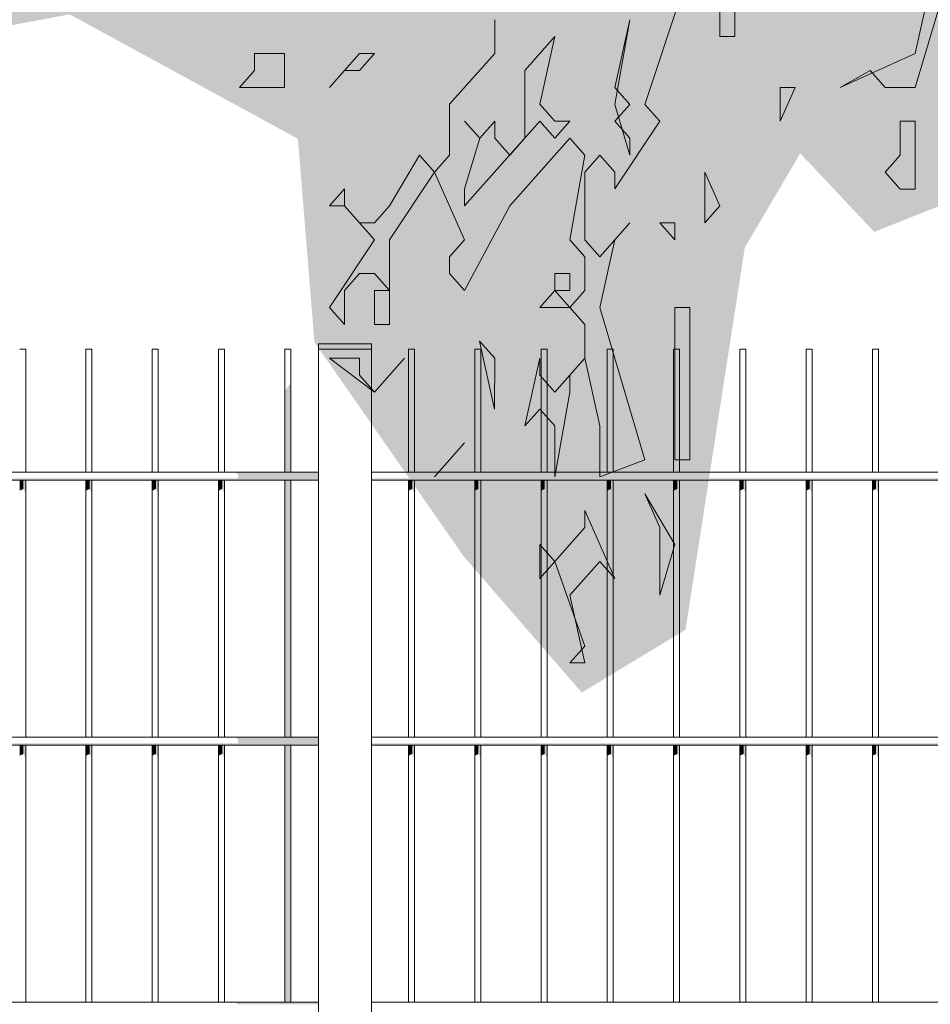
# Model space of a CAD drawing. Header units: metres. Extents: x -111 to -1, y -8 to 26.
# Tile 153 of 209: x -9.617 to -8.93, y 0.137 to 0.88. Entities that reach past the tile are written whole.
import ezdxf

# ---------------------------------------------------------------- set-up
doc = ezdxf.new("R2010")
doc.units = ezdxf.units.M
doc.header["$MEASUREMENT"] = 0
for name, color, linetype in [('40 Absturzsicherung', 7, 'Continuous'), ('60 Pflanzen außen', 7, 'Continuous'), ('94 Genehmigungsplanung Bemaßung', 7, 'Continuous')]:
    doc.layers.add(name, color=color, linetype=linetype)
doc.styles.add('ERSTELLTER_STIL_2', font='arial.ttf')
doc.dimstyles.new('ERSTELLTER_STIL__1', dxfattribs={"dimtxt": 0.25, "dimasz": 0.19, "dimexe": 0.18, "dimexo": 0.1, "dimgap": 0, "dimtad": 1, "dimtih": 1, "dimtoh": 1, "dimzin": 0, "dimdsep": 46, "dimtxsty": 'ERSTELLTER_STIL_2', "dimblk": 'ARROWHEAD_6', "dimblk1": 'ARROWHEAD_6', "dimblk2": 'ARROWHEAD_6', "dimcen": 0.09, "dimclrd": 7, "dimclre": 7, "dimclrt": 7, "dimazin": 0, "dimtfac": 1, "dimtdec": 4, "dimtmove": 0, "dimatfit": 3, "dimfxl": 1, "dimtolj": 1, "dimtzin": 0, "dimarcsym": 0})

# ---------------------------------------------------------------- blocks, each defined once
blk = doc.blocks.new('Laubbäume 27[6]_1', base_point=(-8.3502, -0.26678))
at = {"layer": '60 Pflanzen außen', "linetype": 'Continuous', "lineweight": 0, "true_color": 0xffffff}
blk.add_hatch(color=7, dxfattribs=at).paths.add_polyline_path([(-6.64752, 2.50646), (-6.8906, 2.5734), (-6.96756, 2.71812), (-7.12733, 2.91002), (-7.18542, 2.995), (-7.14426, 3.04708), (-7.09342, 3.00596), (-6.96027, 2.92919), (-6.96997, 2.81954), (-6.88766, 2.74556), (-6.80776, 2.84694), (-6.59229, 2.84966), (-6.57047, 3.08266), (-6.58014, 3.24714), (-6.53413, 3.36226), (-6.60675, 3.52126), (-6.74716, 3.60625), (-6.79558, 3.57885), (-6.81496, 3.52402), (-6.90625, 3.4876), (-6.93116, 3.62546), (-6.86336, 3.67754), (-6.77861, 3.81733), (-6.97954, 3.94828), (-6.93595, 4.14355), (-7.15867, 4.23952), (-7.24719, 4.35962), (-7.1661, 4.51419), (-7.24277, 4.83394), (-7.3857, 4.94448), (-7.49209, 4.98781), (-7.49292, 5.07974), (-7.55279, 5.21011), (-7.63106, 5.1785), (-7.73463, 5.25484), (-7.68589, 5.35888), (-7.64949, 5.50483), (-7.65905, 5.68246), (-7.7985, 5.69235), (-8.0234, 5.67094), (-8.19072, 5.63646), (-8.43624, 5.51818), (-8.46964, 5.38978), (-8.65561, 5.3569), (-8.67251, 5.30041), (-8.56553, 5.199), (-8.69627, 5.13651), (-8.78924, 5.12007), (-8.79215, 5.05428), (-8.88406, 5.01482), (-9.03041, 4.76483), (-9.00138, 4.58391), (-8.92875, 4.47206), (-8.90262, 4.36021), (-9.02173, 4.39312), (-9.14665, 4.4326), (-9.15877, 4.72866), (-9.33254, 4.92275), (-9.40808, 4.91289), (-9.59986, 4.54207), (-9.62892, 4.39976), (-9.72771, 4.27147), (-9.5678, 4.13856), (-9.3892, 3.94007), (-9.34933, 3.83147), (-9.41851, 3.71744), (-9.51047, 3.75446), (-9.56292, 3.81782), (-9.57159, 3.67116), (-9.61518, 3.5988), (-9.73895, 3.71082), (-9.86196, 3.72222), (-9.82015, 3.4759), (-10.09722, 3.42274), (-10.24688, 3.33857), (-10.30272, 3.13327), (-10.31385, 2.96437), (-10.30969, 2.74173), (-10.30134, 2.56647), (-10.10892, 2.37224), (-10.12566, 2.28698), (-10.02945, 2.20171), (-10.03364, 2.06908), (-9.93847, 1.91046), (-9.77847, 1.818), (-9.93746, 1.66643), (-9.87054, 1.53853), (-9.81196, 1.64274), (-9.72683, 1.69483), (-9.64881, 1.50535), (-9.66102, 1.36564), (-9.55378, 1.34511), (-9.69904, 1.2022), (-9.76181, 1.07905), (-9.75346, 0.85168), (-9.57966, 0.88449), (-9.40744, 0.79057), (-9.39496, 0.63716), (-9.28238, 0.47547), (-9.19328, 0.37266), (-9.11497, 0.42006), (-9.07026, 0.7085), (-9.02842, 0.77955), (-8.97265, 0.72033), (-8.90292, 0.74796), (-8.86257, 0.76139), (-8.87501, 0.92164), (-8.74949, 1.044), (-8.67977, 1.04399), (-8.52986, 0.98477), (-8.46711, 0.96897), (-8.29581, 0.81647), (-8.25052, 0.49709), (-8.28452, 0.38212), (-8.26188, 0.22882), (-8.27322, 0.08829), (-8.26189, 0.04997), (-8.27323, -0.01391), (-8.2619, -0.02668), (-8.28458, -0.17998), (-8.30725, -0.23108), (-8.26192, -0.21831), (-8.23926, -0.19276), (-8.1826, -0.23109), (-8.14861, -0.21832), (-8.13728, -0.20555), (-8.10328, -0.2311), (-8.09195, -0.24388), (-8.04663, -0.2311), (-8.01263, -0.23111), (-8.04662, -0.16723), (-8.0576, 0.09315), (-8.04659, 0.20324), (-8.05792, 0.21602), (-8.04658, 0.22879), (-8.06923, 0.3821), (-8.05255, 0.4573), (-7.94306, 0.413), (-7.8131, 0.31465), (-7.76952, 0.34425), (-7.75376, 0.41662), (-7.7085, 0.47254), (-7.67655, 0.3903), (-7.61702, 0.33762), (-7.54569, 0.37321), (-7.52194, 0.49337), (-7.53725, 0.72538), (-7.46144, 0.69769), (-7.48176, 0.80343), (-7.4207, 0.85825), (-7.39706, 0.93608), (-7.3153, 0.94428), (-7.30627, 0.87211), (-7.24777, 0.83099), (-7.24173, 0.69849), (-7.14894, 0.56142), (-7.02787, 0.73959), (-7.08636, 0.89722), (-7.21581, 1.09558), (-7.15493, 1.13251), (-6.98346, 0.93376), (-6.90881, 0.96345), (-7.0359, 1.15306), (-7.03428, 1.31754), (-6.95519, 1.26042), (-6.82, 1.40889), (-6.92085, 1.63962), (-6.86646, 1.65332), (-6.77358, 1.60306), (-6.69789, 1.67275), (-6.7711, 1.93568), (-6.71148, 2.04265), (-6.60978, 2.14133), (-6.58905, 2.27005)])
at = {"layer": '60 Pflanzen außen', "color": 8, "linetype": 'Continuous', "lineweight": 18}
for p, q in [((-9.14565, 0.81655), (-9.11165, 0.91875)), ((-9.07766, 0.86764), (-9.07766, 0.90597)), ((-8.93035, 0.90595), (-8.94169, 0.85485)), ((-8.94169, 0.8293), (-8.91902, 0.90595)), ((-9.08899, 0.89319), (-9.08899, 0.86764)), ((-9.25896, 0.88043), (-9.25896, 0.85488)), ((-9.15698, 0.88043), (-9.16832, 0.81655)), ((-9.16831, 0.82933), (-9.15698, 0.88043)), ((-9.21364, 0.86766), (-9.2363, 0.84211)), ((-9.22497, 0.81656), (-9.21364, 0.86766)), ((-9.08899, 0.86764), (-9.07766, 0.86764)), ((-9.4176, 0.8549), (-9.44026, 0.8549)), ((-9.44026, 0.8549), (-9.44026, 0.84213)), ((-9.4176, 0.82935), (-9.4176, 0.8549)), ((-9.36094, 0.85489), (-9.38361, 0.82935)), ((-9.36094, 0.84212), (-9.34961, 0.85489)), ((-9.34961, 0.85489), (-9.36094, 0.85489)), ((-9.25896, 0.85488), (-9.29296, 0.81656)), ((-8.94169, 0.85485), (-8.99835, 0.82931)), ((-9.44026, 0.84213), (-9.45159, 0.82935)), ((-9.38361, 0.82935), (-9.37227, 0.84212)), ((-9.37227, 0.84212), (-9.36094, 0.84212)), ((-9.2363, 0.84211), (-9.23631, 0.79101)), ((-8.99835, 0.82931), (-8.97568, 0.84208)), ((-8.97568, 0.84208), (-8.96435, 0.82931)), ((-9.45159, 0.82935), (-9.4176, 0.82935)), ((-9.15698, 0.81655), (-9.16831, 0.82933)), ((-9.04367, 0.80376), (-9.03234, 0.82931)), ((-9.03234, 0.82931), (-9.04367, 0.82931)), ((-9.04367, 0.82931), (-9.04367, 0.80376)), ((-8.96435, 0.82931), (-8.94169, 0.8293)), ((-9.29296, 0.81656), (-9.29296, 0.77824)), ((-9.21364, 0.80378), (-9.22497, 0.81656)), ((-9.16832, 0.80378), (-9.15698, 0.81655)), ((-9.16832, 0.81655), (-9.15699, 0.77823)), ((-9.13432, 0.80377), (-9.14565, 0.81655)), ((-9.2703, 0.79101), (-9.28163, 0.80379)), ((-9.28163, 0.80379), (-9.2703, 0.79101)), ((-9.28163, 0.73991), (-9.22497, 0.80378)), ((-9.25897, 0.80378), (-9.2703, 0.79101)), ((-9.25897, 0.79101), (-9.25897, 0.80378)), ((-9.22497, 0.80378), (-9.21364, 0.79101)), ((-9.21364, 0.79101), (-9.20231, 0.80378)), ((-9.20231, 0.80378), (-9.21364, 0.80378)), ((-9.15699, 0.791), (-9.16832, 0.80378)), ((-9.16832, 0.75268), (-9.13432, 0.80377)), ((-8.95302, 0.80376), (-8.95303, 0.77821)), ((-8.94169, 0.80375), (-8.95302, 0.80376)), ((-8.9417, 0.75265), (-8.94169, 0.80375)), ((-9.2703, 0.79101), (-9.28163, 0.75269)), ((-9.24764, 0.77823), (-9.25897, 0.79101)), ((-9.23631, 0.79101), (-9.24764, 0.77823)), ((-9.24764, 0.73991), (-9.20231, 0.791)), ((-9.20231, 0.791), (-9.19098, 0.77823)), ((-9.15699, 0.77823), (-9.15699, 0.791)), ((-9.31562, 0.77824), (-9.33829, 0.73992)), ((-9.30429, 0.76546), (-9.31562, 0.77824)), ((-9.29296, 0.77824), (-9.30429, 0.76546)), ((-9.19098, 0.77823), (-9.20232, 0.71435)), ((-9.19098, 0.76545), (-9.17965, 0.77823)), ((-9.17965, 0.77823), (-9.16832, 0.76545)), ((-8.95303, 0.77821), (-8.96436, 0.76543)), ((-9.33829, 0.71437), (-9.30429, 0.76546)), ((-9.30429, 0.76546), (-9.28164, 0.71436)), ((-9.19099, 0.71435), (-9.19098, 0.76545)), ((-9.16832, 0.76545), (-9.16832, 0.75268)), ((-9.10033, 0.76544), (-9.10034, 0.72712)), ((-9.089, 0.73989), (-9.10033, 0.76544)), ((-8.96436, 0.76543), (-8.95303, 0.75266)), ((-9.37228, 0.7527), (-9.38362, 0.73992)), ((-9.37228, 0.73992), (-9.37228, 0.7527)), ((-9.28163, 0.75269), (-9.28163, 0.73991)), ((-8.95303, 0.75266), (-8.9417, 0.75265)), ((-9.38362, 0.73992), (-9.37228, 0.73992)), ((-9.36095, 0.72714), (-9.37228, 0.73992)), ((-9.37228, 0.73992), (-9.34962, 0.71437)), ((-9.33829, 0.73992), (-9.34962, 0.72714)), ((-9.28164, 0.67604), (-9.24764, 0.73991)), ((-9.10034, 0.72712), (-9.089, 0.73989)), ((-9.34962, 0.72714), (-9.36095, 0.72714)), ((-9.15699, 0.72713), (-9.17966, 0.70158)), ((-9.16833, 0.71435), (-9.15699, 0.72713)), ((-9.123, 0.72712), (-9.13433, 0.72712)), ((-9.13433, 0.72712), (-9.123, 0.71435)), ((-9.123, 0.71435), (-9.123, 0.72712)), ((-9.34962, 0.71437), (-9.38362, 0.66327)), ((-9.3383, 0.65049), (-9.33829, 0.71437)), ((-9.28164, 0.71436), (-9.29297, 0.70159)), ((-9.20232, 0.71435), (-9.19099, 0.70158)), ((-9.17966, 0.70158), (-9.19099, 0.71435)), ((-9.17966, 0.66325), (-9.16833, 0.71435)), ((-9.29297, 0.70159), (-9.29297, 0.68881)), ((-9.19099, 0.70158), (-9.19099, 0.67603)), ((-9.37229, 0.67605), (-9.36096, 0.68882)), ((-9.36096, 0.68882), (-9.34963, 0.68882)), ((-9.34963, 0.68882), (-9.3383, 0.67604)), ((-9.29297, 0.68881), (-9.28164, 0.67604)), ((-9.20232, 0.6888), (-9.21365, 0.68881)), ((-9.21365, 0.68881), (-9.21365, 0.67603)), ((-9.20232, 0.67603), (-9.20232, 0.6888)), ((-9.37229, 0.6505), (-9.37229, 0.67605)), ((-9.3383, 0.67604), (-9.34963, 0.67604)), ((-9.34963, 0.67604), (-9.34963, 0.65049)), ((-9.21365, 0.67603), (-9.22499, 0.66326)), ((-9.20232, 0.66325), (-9.21365, 0.67603)), ((-9.21365, 0.67603), (-9.20232, 0.67603)), ((-9.19099, 0.67603), (-9.20232, 0.66325)), ((-9.38362, 0.66327), (-9.37229, 0.6505)), ((-9.22499, 0.66326), (-9.20232, 0.66325)), ((-9.20232, 0.66325), (-9.19099, 0.65048)), ((-9.14568, 0.54827), (-9.17966, 0.66325)), ((-9.12301, 0.66325), (-9.12302, 0.54827)), ((-9.11167, 0.66325), (-9.12301, 0.66325)), ((-9.11169, 0.54827), (-9.11167, 0.66325)), ((-9.34963, 0.65049), (-9.3383, 0.65049)), ((-9.19099, 0.65048), (-9.191, 0.62493)), ((-9.25899, 0.58661), (-9.27031, 0.63771)), ((-9.27031, 0.63771), (-9.25898, 0.62494)), ((-9.36096, 0.62494), (-9.38363, 0.62495)), ((-9.38363, 0.62495), (-9.34964, 0.59939)), ((-9.36097, 0.61217), (-9.36096, 0.62494)), ((-9.34964, 0.59939), (-9.32697, 0.62494)), ((-9.32697, 0.62494), (-9.34964, 0.59939)), ((-9.25898, 0.62494), (-9.25899, 0.58661)), ((-9.22499, 0.62493), (-9.23633, 0.57383)), ((-9.22499, 0.61216), (-9.22499, 0.62493)), ((-9.191, 0.62493), (-9.21366, 0.59938)), ((-9.20233, 0.61215), (-9.191, 0.62493)), ((-9.191, 0.62493), (-9.17967, 0.57383)), ((-9.34964, 0.59939), (-9.36097, 0.61217)), ((-9.21366, 0.59938), (-9.22499, 0.61216)), ((-9.20233, 0.59938), (-9.20233, 0.61215)), ((-9.21367, 0.53551), (-9.20233, 0.59938)), ((-9.23633, 0.57383), (-9.22499, 0.58661)), ((-9.22499, 0.58661), (-9.21366, 0.57383)), ((-9.21366, 0.57383), (-9.21367, 0.53551)), ((-9.17967, 0.57383), (-9.17967, 0.5355)), ((-9.28165, 0.56106), (-9.30432, 0.53551)), ((-9.30432, 0.53551), (-9.28165, 0.56106)), ((-9.17967, 0.5355), (-9.14568, 0.54827)), ((-9.12302, 0.54827), (-9.11169, 0.54827)), ((-9.12302, 0.4844), (-9.14568, 0.52272)), ((-9.14568, 0.52272), (-9.13435, 0.49717)), ((-9.16835, 0.45885), (-9.19101, 0.50995)), ((-9.19101, 0.50995), (-9.19101, 0.49718)), ((-9.19101, 0.49718), (-9.21367, 0.47163)), ((-9.13435, 0.49717), (-9.13436, 0.44607)), ((-9.225, 0.48441), (-9.22501, 0.45886)), ((-9.21367, 0.47163), (-9.225, 0.48441)), ((-9.13436, 0.44607), (-9.12302, 0.4844)), ((-9.22501, 0.45886), (-9.21367, 0.47163)), ((-9.21367, 0.47163), (-9.19102, 0.40775)), ((-9.20234, 0.44608), (-9.17968, 0.47163)), ((-9.17968, 0.47163), (-9.16835, 0.45885)), ((-9.19102, 0.39498), (-9.20234, 0.44608)), ((-9.19102, 0.40775), (-9.20235, 0.39498)), ((-9.20235, 0.39498), (-9.19102, 0.39498))]:
    blk.add_line(p, q, dxfattribs=at)
blk = doc.blocks.new('*D122', base_point=(-27236.13209, 0))
at = {"layer": '94 Genehmigungsplanung Bemaßung', "color": 7, "linetype": 'Continuous', "lineweight": 13}
for p, q in [((-17.34109, 9.38425), (-17.34109, 9.75925)), ((-2.34191, 9.38425), (-2.34191, 9.75925)), ((-17.24109, 9.67175), (-17.44109, 9.47175)), ((-2.44191, 9.47175), (-2.24191, 9.67175)), ((-17.34109, 9.57175), (-2.34191, 9.57175)), ((-2.34191, 9.57175), (-2.19191, 9.57175))]:
    blk.add_line(p, q, dxfattribs=at)
at = {"layer": '94 Genehmigungsplanung Bemaßung', "color": 7, "lineweight": 13, "insert": (-10.27049, 9.62175), "char_height": 0.25, "attachment_point": 7, "style": 'ERSTELLTER_STIL_2'}
blk.add_mtext('\\A1;{\\pql;\\fArial|b0|i0|c0|p0;\\W1.000000;15,00}', dxfattribs=at)
blk = doc.blocks.new('ARROWHEAD_6')
at = {"color": 0, "linetype": 'Continuous', "lineweight": 0}
for p, q in [((-0.5, -0.5), (0.5, 0.5)), ((0, 0), (-1, 0))]:
    blk.add_line(p, q, dxfattribs=at)

msp = doc.modelspace()

# ---------------------------------------------------------------- hatches: boundary and pattern name
at = {"layer": '40 Absturzsicherung', "linetype": 'Continuous', "lineweight": 0, "true_color": 0x000000}
for points in [[(-9.39198, -0.17649), (-9.39199, 0.63191), (-9.39199, -0.17594)], [(-9.41734, 0.53891), (-9.41454, 0.53891), (-9.41454, 0.60401), (-9.41734, 0.60005)], [(-9.41454, 0.60401), (-9.41454, 0.53891), (-9.41282, 0.53891), (-9.41282, 0.60645)], [(-9.45512, 0.53891), (-9.45252, 0.53741), (-9.39199, 0.53741), (-9.39199, 0.53891)], [(-9.45252, 0.53741), (-9.45252, 0.53441), (-9.39199, 0.53441), (-9.39199, 0.53741)], [(-10.91532, 0.53441), (-10.91532, 0.53291), (-9.39199, 0.53291), (-9.39199, 0.53441)], [(-9.61734, 0.53291), (-9.61734, 0.52504), (-9.61454, 0.52632), (-9.61454, 0.53291)], [(-9.61454, 0.52632), (-9.61282, 0.52296), (-9.61282, 0.53291), (-9.61454, 0.53291)], [(-9.56734, 0.52504), (-9.56454, 0.52632), (-9.56454, 0.53291), (-9.56734, 0.53291)], [(-9.56454, 0.52632), (-9.56282, 0.52296), (-9.56282, 0.53291), (-9.56454, 0.53291)], [(-9.51454, 0.53291), (-9.51734, 0.53291), (-9.51734, 0.52504), (-9.51454, 0.52632)], [(-9.51454, 0.53291), (-9.51454, 0.52632), (-9.51282, 0.52296), (-9.51282, 0.53291)], [(-9.46734, 0.52504), (-9.46454, 0.52632), (-9.46454, 0.53291), (-9.46734, 0.53291)], [(-9.46454, 0.52632), (-9.46282, 0.52296), (-9.46282, 0.53291), (-9.46454, 0.53291)], [(-9.41734, 0.53291), (-9.41734, 0.33891), (-9.41454, 0.33891), (-9.41454, 0.53291)], [(-9.41454, 0.33891), (-9.41282, 0.33891), (-9.41282, 0.53291), (-9.41454, 0.53291)], [(-9.35198, 0.53441), (-9.35198, 0.53291), (-7.86734, 0.53291), (-7.86734, 0.53441)], [(-9.32121, 0.53291), (-9.32401, 0.53291), (-9.32401, 0.52504), (-9.32121, 0.52632)], [(-9.32121, 0.53291), (-9.32121, 0.52632), (-9.31949, 0.52296), (-9.31949, 0.53291)], [(-9.27121, 0.53291), (-9.27401, 0.53291), (-9.27401, 0.52504), (-9.27121, 0.52632)], [(-9.26949, 0.53291), (-9.27121, 0.53291), (-9.27121, 0.52632), (-9.26949, 0.52296)], [(-9.22401, 0.52504), (-9.22121, 0.52632), (-9.22121, 0.53291), (-9.22401, 0.53291)], [(-9.22121, 0.53291), (-9.22121, 0.52632), (-9.21949, 0.52296), (-9.21949, 0.53291)], [(-9.17401, 0.52504), (-9.17121, 0.52632), (-9.17121, 0.53291), (-9.17401, 0.53291)], [(-9.17121, 0.53291), (-9.17121, 0.52632), (-9.16949, 0.52296), (-9.16949, 0.53291)], [(-9.12121, 0.53291), (-9.12401, 0.53291), (-9.12401, 0.52504), (-9.12121, 0.52632)], [(-9.12121, 0.52632), (-9.11949, 0.52296), (-9.11949, 0.53291), (-9.12121, 0.53291)], [(-9.07401, 0.53291), (-9.07401, 0.52504), (-9.07121, 0.52632), (-9.07121, 0.53291)], [(-9.07121, 0.52632), (-9.06949, 0.52296), (-9.06949, 0.53291), (-9.07121, 0.53291)], [(-9.02401, 0.52504), (-9.02121, 0.52632), (-9.02121, 0.53291), (-9.02401, 0.53291)], [(-9.02121, 0.53291), (-9.02121, 0.52632), (-9.01949, 0.52296), (-9.01949, 0.53291)], [(-8.97401, 0.53291), (-8.97401, 0.52504), (-8.97121, 0.52632), (-8.97121, 0.53291)], [(-8.97121, 0.52632), (-8.96949, 0.52296), (-8.96949, 0.53291), (-8.97121, 0.53291)], [(-10.91532, 0.33441), (-10.91532, 0.33291), (-9.39199, 0.33291), (-9.39199, 0.33441)], [(-9.45512, 0.33891), (-9.45252, 0.33741), (-9.39199, 0.33741), (-9.39199, 0.33891)], [(-9.45252, 0.33741), (-9.45252, 0.33441), (-9.39199, 0.33441), (-9.39199, 0.33741)], [(-9.35198, 0.33291), (-7.86734, 0.33291), (-7.86734, 0.33441), (-9.35198, 0.33441)], [(-9.61734, 0.33291), (-9.61734, 0.32504), (-9.61454, 0.32632), (-9.61454, 0.33291)], [(-9.61454, 0.32632), (-9.61282, 0.32296), (-9.61282, 0.33291), (-9.61454, 0.33291)], [(-9.56734, 0.32504), (-9.56454, 0.32632), (-9.56454, 0.33291), (-9.56734, 0.33291)], [(-9.56454, 0.32632), (-9.56282, 0.32296), (-9.56282, 0.33291), (-9.56454, 0.33291)], [(-9.51454, 0.33291), (-9.51734, 0.33291), (-9.51734, 0.32504), (-9.51454, 0.32632)], [(-9.51454, 0.33291), (-9.51454, 0.32632), (-9.51282, 0.32296), (-9.51282, 0.33291)], [(-9.46734, 0.32504), (-9.46454, 0.32632), (-9.46454, 0.33291), (-9.46734, 0.33291)], [(-9.46454, 0.32632), (-9.46282, 0.32296), (-9.46282, 0.33291), (-9.46454, 0.33291)], [(-9.41734, 0.33291), (-9.41734, 0.13891), (-9.41454, 0.13891), (-9.41454, 0.33291)], [(-9.41282, 0.33291), (-9.41454, 0.33291), (-9.41454, 0.13891), (-9.41282, 0.13891)], [(-9.32401, 0.33291), (-9.32401, 0.32504), (-9.32121, 0.32632), (-9.32121, 0.33291)], [(-9.32121, 0.32632), (-9.31949, 0.32296), (-9.31949, 0.33291), (-9.32121, 0.33291)], [(-9.27401, 0.32504), (-9.27121, 0.32632), (-9.27121, 0.33291), (-9.27401, 0.33291)], [(-9.27121, 0.33291), (-9.27121, 0.32632), (-9.26949, 0.32296), (-9.26949, 0.33291)], [(-9.22401, 0.33291), (-9.22401, 0.32504), (-9.22121, 0.32632), (-9.22121, 0.33291)], [(-9.22121, 0.33291), (-9.22121, 0.32632), (-9.21949, 0.32296), (-9.21949, 0.33291)], [(-9.17401, 0.33291), (-9.17401, 0.32504), (-9.17121, 0.32632), (-9.17121, 0.33291)], [(-9.16949, 0.33291), (-9.17121, 0.33291), (-9.17121, 0.32632), (-9.16949, 0.32296)], [(-9.12121, 0.33291), (-9.12401, 0.33291), (-9.12401, 0.32504), (-9.12121, 0.32632)], [(-9.12121, 0.32632), (-9.11949, 0.32296), (-9.11949, 0.33291), (-9.12121, 0.33291)], [(-9.07401, 0.32504), (-9.07121, 0.32632), (-9.07121, 0.33291), (-9.07401, 0.33291)], [(-9.07121, 0.32632), (-9.06949, 0.32296), (-9.06949, 0.33291), (-9.07121, 0.33291)], [(-9.02121, 0.33291), (-9.02401, 0.33291), (-9.02401, 0.32504), (-9.02121, 0.32632)], [(-9.01949, 0.33291), (-9.02121, 0.33291), (-9.02121, 0.32632), (-9.01949, 0.32296)], [(-8.97401, 0.32504), (-8.97121, 0.32632), (-8.97121, 0.33291), (-8.97401, 0.33291)], [(-8.97121, 0.32632), (-8.96949, 0.32296), (-8.96949, 0.33291), (-8.97121, 0.33291)], [(-9.45512, 0.13891), (-9.45252, 0.13741), (-9.39199, 0.13741), (-9.39199, 0.13891)]]:
    msp.add_hatch(color=18, dxfattribs=at).paths.add_polyline_path(points)

# ---------------------------------------------------------------- linework, layer by layer
at = {"layer": '40 Absturzsicherung', "color": 7, "linetype": 'Continuous', "lineweight": 13}
for p, q in [((-9.61454, 0.63191), (-9.61734, 0.63191)), ((-9.61282, 0.63191), (-9.61454, 0.63191)), ((-9.61282, 0.53891), (-9.61282, 0.63191)), ((-9.56454, 0.63191), (-9.56734, 0.63191)), ((-9.56734, 0.53891), (-9.56734, 0.63191)), ((-9.56282, 0.63191), (-9.56454, 0.63191)), ((-9.56282, 0.53891), (-9.56282, 0.63191)), ((-9.51454, 0.63191), (-9.51734, 0.63191)), ((-9.51734, 0.53891), (-9.51734, 0.63191)), ((-9.51282, 0.63191), (-9.51454, 0.63191)), ((-9.51282, 0.53891), (-9.51282, 0.63191)), ((-9.46454, 0.63191), (-9.46734, 0.63191)), ((-9.46734, 0.53891), (-9.46734, 0.63191)), ((-9.46282, 0.63191), (-9.46454, 0.63191)), ((-9.46282, 0.53891), (-9.46282, 0.63191)), ((-9.41454, 0.63191), (-9.41734, 0.63191)), ((-9.41734, 0.53891), (-9.41734, 0.63191)), ((-9.41282, 0.63191), (-9.41454, 0.63191)), ((-9.41282, 0.53891), (-9.41282, 0.63191)), ((-9.35198, 0.63591), (-9.39198, 0.63591)), ((-9.39198, 0.63191), (-9.39198, 0.63591)), ((-9.35198, 0.63191), (-9.39198, 0.63191)), ((-9.39198, -0.1765), (-9.39198, 0.63191)), ((-9.35198, 0.63191), (-9.35198, 0.63591)), ((-9.35198, -0.17749), (-9.35198, 0.63191)), ((-9.32121, 0.63191), (-9.32401, 0.63191)), ((-9.32401, 0.53891), (-9.32401, 0.63191)), ((-9.31949, 0.63191), (-9.32121, 0.63191)), ((-9.31949, 0.53891), (-9.31949, 0.63191)), ((-9.27121, 0.63191), (-9.27401, 0.63191)), ((-9.27401, 0.53891), (-9.27401, 0.63191)), ((-9.26949, 0.63191), (-9.27121, 0.63191)), ((-9.26949, 0.53891), (-9.26949, 0.63191)), ((-9.22121, 0.63191), (-9.22401, 0.63191)), ((-9.22401, 0.53891), (-9.22401, 0.63191)), ((-9.21949, 0.63191), (-9.22121, 0.63191)), ((-9.21949, 0.53891), (-9.21949, 0.63191)), ((-9.17121, 0.63191), (-9.17401, 0.63191)), ((-9.17401, 0.53891), (-9.17401, 0.63191)), ((-9.16949, 0.63191), (-9.17121, 0.63191)), ((-9.16949, 0.53891), (-9.16949, 0.63191)), ((-9.12121, 0.63191), (-9.12401, 0.63191)), ((-9.12401, 0.53891), (-9.12401, 0.63191)), ((-9.11949, 0.63191), (-9.12121, 0.63191)), ((-9.11949, 0.53891), (-9.11949, 0.63191)), ((-9.07121, 0.63191), (-9.07401, 0.63191)), ((-9.07401, 0.53891), (-9.07401, 0.63191)), ((-9.06949, 0.63191), (-9.07121, 0.63191)), ((-9.06949, 0.53891), (-9.06949, 0.63191)), ((-9.02121, 0.63191), (-9.02401, 0.63191)), ((-9.02401, 0.53891), (-9.02401, 0.63191)), ((-9.01949, 0.63191), (-9.02121, 0.63191)), ((-9.01949, 0.53891), (-9.01949, 0.63191)), ((-8.97121, 0.63191), (-8.97401, 0.63191)), ((-8.97401, 0.53891), (-8.97401, 0.63191)), ((-8.96949, 0.63191), (-8.97121, 0.63191)), ((-8.96949, 0.53891), (-8.96949, 0.63191)), ((-10.91532, 0.53891), (-9.39199, 0.53891)), ((-9.35198, 0.53891), (-7.86734, 0.53891)), ((-10.91532, 0.53291), (-9.39199, 0.53291)), ((-9.61282, 0.33891), (-9.61282, 0.53291)), ((-9.56734, 0.33891), (-9.56734, 0.53291)), ((-9.56282, 0.33891), (-9.56282, 0.53291)), ((-9.51734, 0.33891), (-9.51734, 0.53291)), ((-9.51282, 0.33891), (-9.51282, 0.53291)), ((-9.46734, 0.33891), (-9.46734, 0.53291)), ((-9.46282, 0.33891), (-9.46282, 0.53291)), ((-9.41734, 0.33891), (-9.41734, 0.53291)), ((-9.41282, 0.33891), (-9.41282, 0.53291)), ((-9.35198, 0.53291), (-7.86734, 0.53291)), ((-9.32401, 0.33891), (-9.32401, 0.53291)), ((-9.31949, 0.33891), (-9.31949, 0.53291)), ((-9.27401, 0.33891), (-9.27401, 0.53291)), ((-9.26949, 0.33891), (-9.26949, 0.53291)), ((-9.22401, 0.33891), (-9.22401, 0.53291)), ((-9.21949, 0.33891), (-9.21949, 0.53291)), ((-9.17401, 0.33891), (-9.17401, 0.53291)), ((-9.16949, 0.33891), (-9.16949, 0.53291)), ((-9.12401, 0.33891), (-9.12401, 0.53291)), ((-9.11949, 0.33891), (-9.11949, 0.53291)), ((-9.07401, 0.33891), (-9.07401, 0.53291)), ((-9.06949, 0.33891), (-9.06949, 0.53291)), ((-9.02401, 0.33891), (-9.02401, 0.53291)), ((-9.01949, 0.33891), (-9.01949, 0.53291)), ((-8.97401, 0.33891), (-8.97401, 0.53291)), ((-8.96949, 0.33891), (-8.96949, 0.53291)), ((-10.91532, 0.33891), (-9.39199, 0.33891)), ((-9.35198, 0.33891), (-7.86734, 0.33891)), ((-10.91532, 0.33291), (-9.39199, 0.33291)), ((-9.61282, 0.13891), (-9.61282, 0.33291)), ((-9.56734, 0.13891), (-9.56734, 0.33291)), ((-9.56282, 0.13891), (-9.56282, 0.33291)), ((-9.51734, 0.13891), (-9.51734, 0.33291)), ((-9.51282, 0.13891), (-9.51282, 0.33291)), ((-9.46734, 0.13891), (-9.46734, 0.33291)), ((-9.46282, 0.13891), (-9.46282, 0.33291)), ((-9.41734, 0.13891), (-9.41734, 0.33291)), ((-9.41282, 0.13891), (-9.41282, 0.33291)), ((-9.35198, 0.33291), (-7.86734, 0.33291)), ((-9.32401, 0.13891), (-9.32401, 0.33291)), ((-9.31949, 0.13891), (-9.31949, 0.33291)), ((-9.27401, 0.13891), (-9.27401, 0.33291)), ((-9.26949, 0.13891), (-9.26949, 0.33291)), ((-9.22401, 0.13891), (-9.22401, 0.33291)), ((-9.21949, 0.13891), (-9.21949, 0.33291)), ((-9.17401, 0.13891), (-9.17401, 0.33291)), ((-9.16949, 0.13891), (-9.16949, 0.33291)), ((-9.12401, 0.13891), (-9.12401, 0.33291)), ((-9.11949, 0.13891), (-9.11949, 0.33291)), ((-9.07401, 0.13891), (-9.07401, 0.33291)), ((-9.06949, 0.13891), (-9.06949, 0.33291)), ((-9.02401, 0.13891), (-9.02401, 0.33291)), ((-9.01949, 0.13891), (-9.01949, 0.33291)), ((-8.97401, 0.13891), (-8.97401, 0.33291)), ((-8.96949, 0.13891), (-8.96949, 0.33291)), ((-10.91532, 0.13891), (-9.39198, 0.13891)), ((-9.35198, 0.13891), (-7.86734, 0.13891))]:
    msp.add_line(p, q, dxfattribs=at)

# ---------------------------------------------------------------- block references
at = {"layer": '60 Pflanzen außen', "color": 8, "linetype": 'Continuous', "lineweight": 18}
msp.add_blockref('Laubbäume 27[6]_1', (-8.3502, -0.26678), dxfattribs=at)

# ---------------------------------------------------------------- dimensions: what is measured, and where the dimension line sits
at = {"layer": '94 Genehmigungsplanung Bemaßung', "color": 7, "linetype": 'Continuous', "lineweight": 13}
dim = msp.add_linear_dim(base=(-2.34191, 9.57175), p1=(-17.34109, -0.4), p2=(-2.34191, 25.35), dimstyle='ERSTELLTER_STIL__1', dxfattribs=at)
dim.commit()
dim.dimension.update_dxf_attribs({"geometry": '*D122', "text_midpoint": (-9.85171, 9.74675), "dimtype": 160})

doc.saveas('drawing.dxf')
